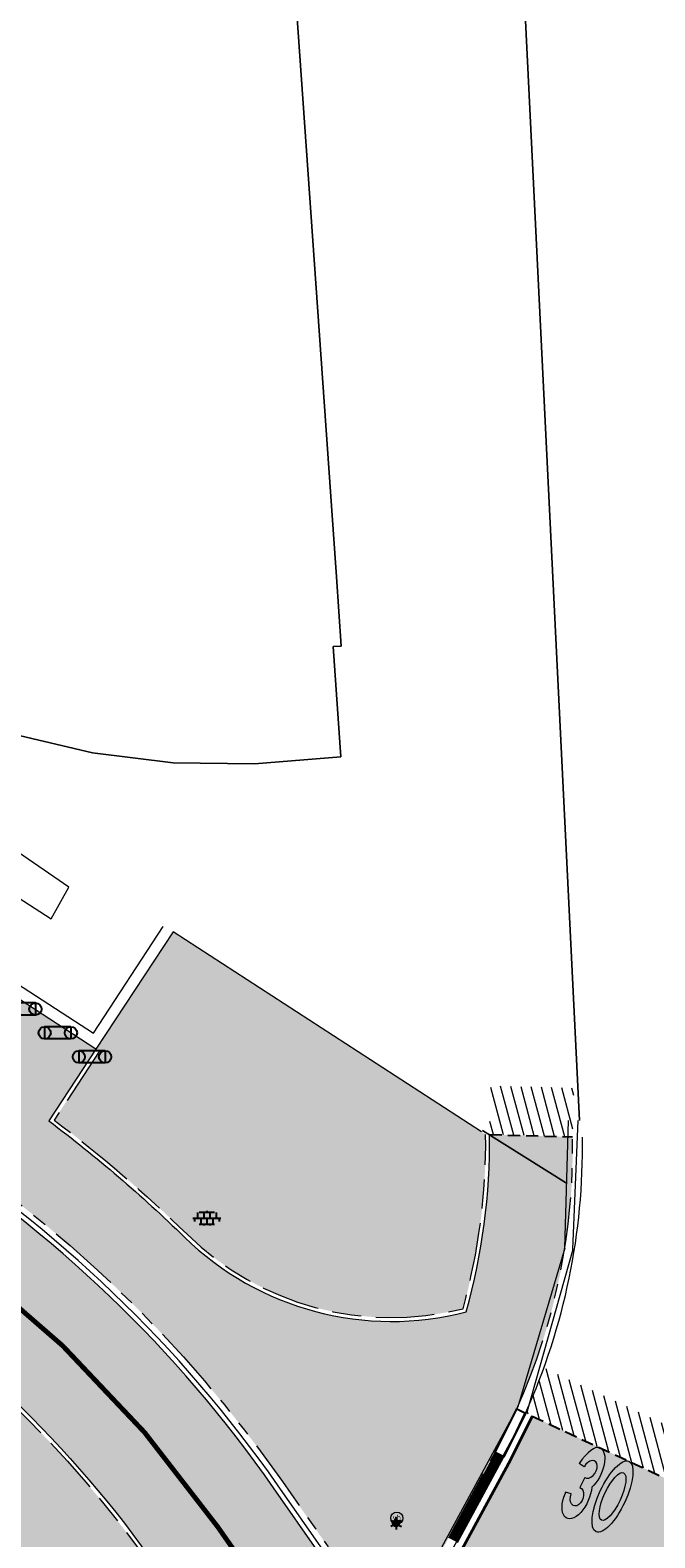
# Model space of a CAD drawing. Header units: metres. Extents: x 187916 to 189411, y 333285 to 334910.
# Tile 127 of 256: x 188307 to 188320, y 334494 to 334525. Entities that reach past the tile are written whole.
import ezdxf
from ezdxf.enums import TextEntityAlignment as Align

# ---------------------------------------------------------------- set-up
doc = ezdxf.new("R2010")
doc.units = ezdxf.units.M
for name, pattern in [('DASHED2', [0.375, 0.25, -0.125]), ('VH-OPSLUITBAND_100X200', [16, 8, -2, 4, -2]), ('VH-TROTTOIRBAND_180-200', [20, 10, -2, 2, -2, 2, -2]), ('VW-30270_STREEP', [3, 0.3, -2.7])]:
    doc.linetypes.add(name, pattern=pattern)
for name, color, linetype, lineweight in [('B-ME-IE-MEUBILAIR_WEGMEUBILAIR-S', 253, 'Continuous', 18), ('B-ME-IE-MEUBILAIR_WEGMEUBILAIR_FIETS-S', 253, 'Continuous', 25), ('B-ME-IE-MEUBILAIR_WEGMEUBILAIR_LICHTMAST-S', 253, 'Continuous', 25), ('B-ME-IE-TERREINAFSCHEIDING_KUNSTMATIG_MUUR-G', 253, 'IE-TERREINAFSCHEIDING-KUNSTMATIG-DICHT', 18), ('B-ME-VH-KANTOPSLUITING_ACHTERKANTBAND-G', 253, 'Continuous', 18), ('B-ME-VH-VERHARDING_BETONSTRAATSTEEN-G', 253, 'Continuous', 18), ('B-ME-VH-VERHARDING_TEGEL-S', 253, 'Continuous', 25), ('B-WE-OG-BEBOUWING-GV', 253, 'Continuous', 15), ('B-WE-OG-BEBOUWING_LUIFEL-GV', 253, 'Continuous', 15), ('B-WE-VH-OPENVERHARDING-GV', 253, 'Continuous', 15), ('B-WE-VH-OPENVERHARDING_BETONSTRAATSTEEN-GV', 253, 'Continuous', 15), ('B-WE-VH-OPENVERHARDING_TEGEL-GV', 253, 'Continuous', 15), ('N-WE-GR-HAAG-HG01-A', 96, 'Continuous', 35), ('N-WE-GR-HAAG-HG02-A', 64, 'Continuous', 35), ('N-WE-VH-GOOT_TEGEL-G', 170, 'Continuous', 35), ('N-WE-VH-HERSTRATEN-A-200', 252, 'Continuous', 18), ('N-WE-VH-KANTOPSLUITING_ELEMENT_VERLOOPBAND-G', 42, 'Continuous', 25), ('N-WE-VH-KANTOPSLUITING_OPSLUITBAND_80X200-G', 30, 'VH-OPSLUITBAND_100X200', 15), ('N-WE-VH-KANTOPSLUITING_RIJWIELPADBAND_4-12 200-G', 94, 'VH-TROTTOIRBAND_180-200', 15), ('N-WE-VH-KANTOPSLUITING_TROTTOIRBAND_180 200-G', 251, 'VH-TROTTOIRBAND_180-200', 15), ('N-WE-VH-KANTOPSLUITING_VERLOOPBAND-S', 251, 'Continuous', 25), ('N-WE-VH-KANTOPSLUITING_VERLOOPBAND_TBV TEKENING-G', 10, 'Continuous', 25), ('N-WE-VH-KANTOPSLUITING_VOORKANTBAND-G', 7, 'Continuous', 15), ('N-WE-VH-KANTVERHARDING_STREKLAAG_BSS-G', 60, 'Continuous', 18), ('N-WE-VH-VERHARDING_ASFALT_RIJWEG-A', 251, 'Continuous', 18), ('N-WE-VH-VERHARDING_BETONSTRAATSTEEN-ROOD-A', 11, 'Continuous', 18), ('N-WE-VH-VERHARDING_TEGEL-A', 254, 'Continuous', 5), ('N-WE-VW-MARKERING_LANGS_STREEP_30270-G', 251, 'VW-30270_STREEP', 0), ('N-WE-VW-MARKERING_SYMBOOL-S', 251, 'Continuous', 0)]:
    doc.layers.add(name, color=color, linetype=linetype, lineweight=lineweight)
doc.layers.add('N-WE-VH-MATERIAALSCHEIDING-G', color=7, linetype='DASHED2')
doc.styles.add('NLCS-ISO', font='NLCS-ISO.ttf')
doc.linetypes.add('IE-TERREINAFSCHEIDING-KUNSTMATIG-DICHT', pattern='A,8,-1,[82,NLCS.SHX,S=0.75,R=90,X=0,Y=0],-1', length=10)
pattern_1 = [(105, (188105.6829144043, 334536.5646515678), (-0.1931851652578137, -0.05176380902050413), [])]

# ---------------------------------------------------------------- blocks, each defined once
blk = doc.blocks.new('B-SIE-WEG_LICHTMAST-SO')
at = {"ltscale": 0.1}
for p, q in [((-1.096064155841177, 0.6328125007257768), (-2.192125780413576, 1.265625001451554)), ((8.349587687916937e-10, 1.265625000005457), (1.669846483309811e-09, 2.53125000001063)), ((1.096064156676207, 0.6328124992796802), (2.192125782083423, 1.26562499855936)), ((-1.096064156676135, -0.6328124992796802), (-2.192125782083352, -1.26562499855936)), ((-8.349587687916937e-10, -1.265625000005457), (-1.669775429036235e-09, -2.53125000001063)), ((1.096064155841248, -0.6328125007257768), (2.192125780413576, -1.265625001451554))]:
    blk.add_line(p, q, dxfattribs=at)
at = {"flags": 128}
for points in [[(-1.162672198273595, 0.4999999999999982), (1.162672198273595, 0.4999999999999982)], [(-1.162672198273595, -0.4999999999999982), (1.162672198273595, -0.4999999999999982)]]:
    blk.add_lwpolyline(points, dxfattribs=at)
at = {"ltscale": 0.1}
blk.add_circle((0, 0), 1.265625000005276, dxfattribs=at)
at = {"style": 'NLCS-ISO'}
blk.add_attdef('TYPE', text='', height=1.8, dxfattribs=at).set_placement((1.669846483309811e-09, 2.53125000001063), align=Align.BOTTOM_CENTER)
blk = doc.blocks.new('SIE-WEG_PAAL_VERKEERSBORD-SO')
at = {"color": 0, "linetype": 'ByBlock', "lineweight": 18}
blk.add_circle((0, 0), 1.5, dxfattribs=at)
at = {"color": 0, "linetype": 'ByBlock', "lineweight": 18, "style": 'NLCS-ISO'}
blk.add_text('vb', height=1.5, dxfattribs=at).set_placement((0, 0.1317113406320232), align=Align.MIDDLE_CENTER)
blk = doc.blocks.new('SVH-TEGEL_300X300_DUN_LINT_KL-SO')
for p, q in [((-2.25, 1.355676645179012), (-2.25, -6.969183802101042e-16)), ((-1.900843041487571, 1.499999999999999), (1.90084304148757, 1.499999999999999)), ((-1.5, 1.624087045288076), (-1.5, 1.499999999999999)), ((-0.7499999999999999, 1.5), (-0.7500000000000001, 1.377682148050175e-16)), ((3.325515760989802e-16, 1.810386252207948), (2.755364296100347e-16, 1.499999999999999)), ((0, 0), (-2.755364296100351e-16, -1.500000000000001)), ((0.7500000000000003, 1.499999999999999), (0.7500000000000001, -1.247991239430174e-15)), ((1.5, 1.624087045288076), (1.5, 1.499999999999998)), ((2.25, 1.355676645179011), (2.25, -4.133046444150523e-16)), ((-3.39489953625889, -4.866106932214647e-16), (3.39489953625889, -1.733835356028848e-15)), ((-3, -3.055132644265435e-15), (-3.000000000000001, -0.8474312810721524)), ((-1.900843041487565, -1.500000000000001), (1.900843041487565, -1.500000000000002)), ((-1.5, -8.346865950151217e-16), (-1.5, -1.500000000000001)), ((-0.7500000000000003, -1.499999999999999), (-0.7500000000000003, -1.765655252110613)), ((0.7499999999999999, -1.500000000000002), (0.7499999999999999, -1.765655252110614)), ((1.5, -2.495982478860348e-15), (1.5, -1.500000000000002)), ((2.999999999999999, -2.495982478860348e-15), (2.999999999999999, -0.8474312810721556))]:
    blk.add_line(p, q)
blk = doc.blocks.new('SIE-WEG_FIETSNIET')
for p, q in [((0, 0.009999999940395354), (0, -0.009999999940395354)), ((0.04313792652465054, 0.009999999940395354), (0, 0.009999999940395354)), ((0.04313792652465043, 0.009999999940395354), (0.04313792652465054, -0.009999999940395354)), ((0.04313792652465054, -0.009999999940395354), (0, -0.009999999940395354))]:
    blk.add_line(p, q)
for centre in [(0, 0), (0.04313792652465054, 0)]:
    blk.add_circle(centre, 0.009999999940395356)
blk = doc.blocks.new('DTM')
at = {"layer": 'B-ME-IE-TERREINAFSCHEIDING_KUNSTMATIG_MUUR-G', "ltscale": 0.2, "flags": 128}
for points in [[(188308.6400000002, 334503.8410000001), (188301.1460000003, 334508.7330000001)], [(188301.2769999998, 334508.9210000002), (188308.5899999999, 334504.1720000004)], [(188308.5899999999, 334504.1720000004), (188310.025, 334506.36)], [(188310.2259999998, 334506.2519999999), (188308.6400000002, 334503.8410000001)], [(188316.5540000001, 334502.1460000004), (188310.2259999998, 334506.252)]]:
    blk.add_lwpolyline(points, dxfattribs=at)
at = {"layer": 'B-ME-VH-KANTOPSLUITING_ACHTERKANTBAND-G', "ltscale": 0.2, "flags": 128}
for points in [[(188318.2599999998, 334499.7599999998), (188317.2990000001, 334496.5), (188315.3810000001, 334492.9670000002), (188315.0720000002, 334493.1490000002), (188314.2760000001, 334491.898), (188314.622, 334491.6830000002), (188311.946, 334487.4180000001), (188311.6129999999, 334487.0989999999), (188311.1540000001, 334487.0300000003), (188310.6669999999, 334487.2609999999), (188310.443, 334487.6740000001), (188309.7110000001, 334490.4040000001), (188309.321, 334491.1179999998), (188308.736, 334491.73), (188307.236, 334492.716), (188307.3330000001, 334492.8859999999), (188300.3509999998, 334497.5600000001), (188293.0070000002, 334502.4139999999), (188285.9079999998, 334507.1260000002)], [(188318.2599999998, 334499.7599999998), (188318.3360000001, 334502.3769999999)]]:
    blk.add_lwpolyline(points, dxfattribs=at)
at = {"layer": 'B-ME-VH-VERHARDING_BETONSTRAATSTEEN-G', "ltscale": 0.2, "flags": 128}
for points in [[(188318.429, 334499.7310000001), (188317.4920000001, 334496.4139999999), (188315.5609999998, 334492.8429999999), (188314.7969999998, 334491.5520000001), (188312.105, 334487.2850000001), (188311.6830000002, 334486.9169999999), (188311.1200000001, 334486.8459999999), (188310.5550000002, 334487.1490000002), (188310.2740000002, 334487.6379999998), (188309.5260000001, 334490.321), (188309.1359999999, 334491.0040000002), (188308.605, 334491.5640000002), (188307.105, 334492.551), (188300.0389999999, 334497.219), (188292.79, 334502.02), (188285.6460000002, 334506.773)], [(188318.429, 334499.7310000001), (188318.5359999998, 334502.3810000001)]]:
    blk.add_lwpolyline(points, dxfattribs=at)
at = {"layer": 'B-WE-OG-BEBOUWING-GV', "ltscale": 0.2, "flags": 128}
blk.add_lwpolyline([(188281.268, 334525.037), (188291.971, 334518.002), (188292.568, 334518.933), (188293.19, 334519.903), (188294.257, 334521.568), (188300.867, 334517.284), (188300.917, 334515.553), (188301.51, 334514.025), (188302.592, 334512.734), (188303.926, 334511.758), (188305.395, 334510.951), (188306.952, 334510.313), (188308.575, 334509.928), (188310.23, 334509.724), (188311.899, 334509.705), (188313.668, 334509.846), (188313.508, 334512.114), (188313.677, 334512.117), (188313.577, 334513.54), (188312.07, 334535.034)], dxfattribs=at)
at = {"layer": 'B-WE-OG-BEBOUWING_LUIFEL-GV', "ltscale": 0.2, "flags": 128}
blk.add_lwpolyline([(188305.376, 334508.035), (188307.726, 334506.517), (188308.084, 334507.169), (188306.749, 334508.095)], dxfattribs=at)
at = {"layer": 'B-WE-VH-OPENVERHARDING-GV', "ltscale": 0.2, "flags": 128}
for points in [[(188318.566003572, 334502.382471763), (188315.755, 334559.688)], [(188312.07, 334535.034), (188313.577, 334513.54), (188313.677, 334512.117), (188313.508, 334512.114), (188313.668, 334509.846), (188311.899, 334509.705), (188310.23, 334509.724), (188308.575, 334509.928), (188306.952, 334510.313), (188305.395, 334510.951), (188303.926, 334511.758), (188302.592, 334512.734), (188301.51, 334514.025), (188300.917, 334515.553), (188300.867, 334517.284), (188294.257, 334521.568), (188293.19, 334519.903), (188292.568, 334518.933), (188291.971, 334518.002), (188281.268, 334525.037)], [(188316.5721914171, 334502.174971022), (188318.2986504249, 334501.0908968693)]]:
    blk.add_lwpolyline(points, dxfattribs=at)
at = {"layer": 'B-WE-VH-OPENVERHARDING_BETONSTRAATSTEEN-GV', "ltscale": 0.2, "flags": 128}
blk.add_lwpolyline([(188315.716, 334560.478), (188315.755, 334559.688), (188318.566003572, 334502.3824717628)], dxfattribs=at)
at = {"layer": 'B-WE-VH-OPENVERHARDING_TEGEL-GV', "ltscale": 0.2, "flags": 128}
blk.add_lwpolyline([(188318.2986504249, 334501.0908968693), (188316.5721914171, 334502.174971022)], dxfattribs=at)
at = {"layer": 'B-ME-IE-MEUBILAIR_WEGMEUBILAIR-S', "xscale": 0.083, "yscale": 0.083, "zscale": 0.083}
blk.add_blockref('SIE-WEG_PAAL_VERKEERSBORD-SO', (188314.816, 334494.214), dxfattribs=at)
at = {"layer": 'B-ME-IE-MEUBILAIR_WEGMEUBILAIR_FIETS-S', "xscale": 12.50000007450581, "yscale": 12.50000007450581, "zscale": 12.50000007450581}
for p in [(188306.862, 334504.668), (188307.591, 334504.178), (188308.291, 334503.686)]:
    blk.add_blockref('SIE-WEG_FIETSNIET', p, dxfattribs=at)
at = {"layer": 'B-ME-IE-MEUBILAIR_WEGMEUBILAIR_LICHTMAST-S', "xscale": 0.05, "yscale": 0.05, "zscale": 0.05}
blk.add_blockref('B-SIE-WEG_LICHTMAST-SO', (188314.801, 334494.105), dxfattribs=at)
at = {"layer": 'B-ME-VH-VERHARDING_TEGEL-S', "xscale": 0.084, "yscale": 0.084, "zscale": 0.084}
blk.add_blockref('SVH-TEGEL_300X300_DUN_LINT_KL-SO', (188310.918, 334500.374), dxfattribs=at)
blk = doc.blocks.new('SVH-TROTTOIRBAND INRITVERLOOPBAND_180 200X250_LINKS_L1000_HD-MM')
at = {"linetype": 'Continuous', "lineweight": 0}
blk.add_line((0, 20), (1000, 1.13686837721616e-13), dxfattribs=at)
blk.add_lwpolyline([(0, 0), (1000, 1.13686837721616e-13), (1000, 200.0000000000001), (0, 200)], close=True, dxfattribs=at)
blk = doc.blocks.new('ontwerp Wilhelmina- & Engelenkampstraat')
at = {"layer": 'N-WE-GR-HAAG-HG01-A', "transparency": 33554610}
h = blk.add_hatch(color=256, dxfattribs=at)
h.dxf.hatch_style = 1
h.paths.add_polyline_path([(188309.8456561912, 334493.1320920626, 0.04724748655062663), (188306.9864424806, 334496.4978725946), (188305.4650974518, 334490.0319526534), (188309.4889570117, 334487.3665025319, 0.827702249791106), (188311.9585894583, 334489.8979647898), (188311.9013210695, 334489.979942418), (188311.5251515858, 334490.693031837), (188311.4678831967, 334490.7750094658)])
at = {"layer": 'N-WE-GR-HAAG-HG02-A', "transparency": 33554610}
h = blk.add_hatch(color=256, dxfattribs=at)
h.dxf.hatch_style = 1
h.paths.add_polyline_path([(188310.2259999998, 334506.2519999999), (188308.6400000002, 334503.8410000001), (188308.7069899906, 334503.797269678), (188307.7875418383, 334502.3887773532, -0.03166434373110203), (188310.5128948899, 334500.042792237, 0.2609656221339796), (188316.1743401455, 334498.5155260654, 0.07024070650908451), (188316.6387606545, 334502.0947397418), (188316.5540000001, 334502.1460000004)])
at = {"layer": 'N-WE-VH-HERSTRATEN-A-200'}
h = blk.add_hatch(dxfattribs=at)
h.set_pattern_fill('AVH-HERSTRATEN-SO', color=256, scale=0.2, angle=45, pattern_type=2)
h.set_pattern_definition(pattern_1)
h.paths.add_polyline_path([(188318.4511526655, 334503.0419614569), (188316.7478262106, 334503.0914275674), (188316.7187975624, 334502.0918489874), (188318.4221240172, 334502.0423828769)])
h = blk.add_hatch(dxfattribs=at)
h.set_pattern_fill('AVH-HERSTRATEN-SO', color=256, scale=0.2, angle=45, pattern_type=2)
h.set_pattern_definition(pattern_1)
h.paths.add_polyline_path([(188321.736158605, 334495.4785012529), (188317.8332717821, 334497.2997412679, -0.01886672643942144), (188317.4575127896, 334496.3715670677), (188321.3132352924, 334494.5723357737)])
at = {"layer": 'N-WE-VH-VERHARDING_ASFALT_RIJWEG-A', "transparency": 33554610}
h = blk.add_hatch(color=256, dxfattribs=at)
h.dxf.hatch_style = 1
h.paths.add_polyline_path([(188321.1773063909, 334494.6357655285), (188317.5934688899, 334496.3081246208), (188317.1501695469, 334495.4129082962), (188315.7119535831, 334492.7626676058, -0.009790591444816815), (188314.8585597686, 334491.3449745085), (188318.3912696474, 334486.3258818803, -0.2066533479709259), (188318.4639261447, 334488.8220129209)])
at = {"layer": 'N-WE-VH-VERHARDING_BETONSTRAATSTEEN-ROOD-A', "transparency": 33554610}
h = blk.add_hatch(color=11, dxfattribs=at)
h.dxf.hatch_style = 1
edge = h.paths.add_edge_path()
edge.add_line((188168.865590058, 334580.5115920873), (188164.1695972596, 334584.4200185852))
edge.add_line((188164.1695972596, 334584.4200185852), (188162.9559123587, 334582.958179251))
edge.add_line((188162.9559123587, 334582.958179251), (188167.6501393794, 334579.0512223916))
edge.add_arc((188176.606091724, 334589.8118412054), 13.99999998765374, 230.2297359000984, 237.203432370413)
edge.add_line((188169.022881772, 334578.0434544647), (188222.3003238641, 334543.7130030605))
edge.add_arc((188233.1334809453, 334560.5249841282), 19.99999999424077, 237.2034323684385, 240.9639985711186)
edge.add_line((188223.4262992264, 334543.0386859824), (188225.3194119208, 334541.9877609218))
edge.add_arc((188228.7169255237, 334548.1079652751), 7.000000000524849, 240.9639985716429, 283.5569187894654)
edge.add_line((188230.3578040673, 334541.3030025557), (188234.0019610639, 334542.1817169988))
edge.add_arc((188235.4084283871, 334536.3488918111), 6.000000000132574, 57.10855135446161, 103.55691879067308, ccw=False)
edge.add_line((188238.6667231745, 334541.3870973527), (188261.5045286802, 334526.8040363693))
edge.add_line((188261.5045286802, 334526.8040363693), (188284.3423341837, 334512.2209753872))
edge.add_arc((188283.2820599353, 334510.5388284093), 1.988416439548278, -33.20701186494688, 57.77635442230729, ccw=False)
edge.add_line((188284.9457625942, 334509.4498410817), (188283.7568632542, 334507.6100009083))
edge.add_line((188283.7568632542, 334507.6100009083), (188283.1924126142, 334506.7365047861))
edge.add_arc((188281.5126123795, 334507.8219867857), 2.000000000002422, 237.1295737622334, 327.1295737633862, ccw=False)
edge.add_line((188280.4271303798, 334506.142186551), (188286.3064312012, 334502.3429995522))
edge.add_arc((188287.3919132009, 334504.0227997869), 2.000000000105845, 147.1295737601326, 237.12957376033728, ccw=False)
edge.add_line((188285.7121129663, 334505.1082817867), (188287.2146571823, 334507.4334922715))
edge.add_arc((188288.894457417, 334506.3480102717), 2.000000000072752, 57.43976879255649, 147.129573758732, ccw=False)
edge.add_line((188289.9708292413, 334508.0336625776), (188303.2938644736, 334499.5262499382))
edge.add_arc((188290.6932170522, 334479.7685368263), 23.43381195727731, 34.905399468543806, 57.471963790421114, ccw=False)
edge.add_line((188309.9112382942, 334493.1779067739), (188310.8477969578, 334491.8372569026))
edge.add_line((188310.8477969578, 334491.8372569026), (188311.5498608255, 334490.8322778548))
edge.add_line((188311.5498608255, 334490.8322778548), (188312.1225447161, 334490.0125015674))
edge.add_arc((188310.4829921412, 334488.8671337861), 2.000000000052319, -32.52657393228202, 34.93759446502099, ccw=False)
edge.add_arc((188279.0883320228, 334513.8429033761), 42.10714136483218, 321.7796670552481, 329.3982752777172)
edge.add_arc((188314.6995885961, 334493.3082215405), 1.100005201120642, 214.9377611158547, 305.03481073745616, ccw=False)
edge.add_line((188313.7978322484, 334492.6782636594), (188313.2251481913, 334493.4980401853))
edge.add_line((188313.2251481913, 334493.4980401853), (188312.2885895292, 334494.8386900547))
edge.add_arc((188290.6464955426, 334479.7198353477), 26.3999999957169, 34.93759445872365, 57.43667399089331)
edge.add_line((188304.8558054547, 334501.9696783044), (188285.8345466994, 334513.536712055))
edge.add_line((188285.8345466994, 334513.536712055), (188284.9034365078, 334514.1170041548))
edge.add_line((188284.9034365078, 334514.1170041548), (188262.2961255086, 334528.5528830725))
edge.add_line((188262.2961255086, 334528.5528830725), (188239.6987585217, 334542.982372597))
edge.add_arc((188235.4084283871, 334536.3488918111), 7.900000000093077, 57.10646115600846, 103.5569187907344)
edge.add_line((188233.5565797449, 334544.0287783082), (188229.9124227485, 334543.1500638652))
edge.add_arc((188228.7169255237, 334548.1079652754), 5.100000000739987, 240.96399857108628, 283.5569187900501, ccw=False)
edge.add_line((188226.2415941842, 334543.6489592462), (188224.3484814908, 334544.6998843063))
edge.add_arc((188233.1334809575, 334560.5249841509), 18.10000001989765, 237.2034323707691, 240.96399857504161, ccw=False)
edge.add_line((188223.329473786, 334545.3101412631), (188170.052031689, 334579.6405926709))
edge.add_arc((188176.6060916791, 334589.8118411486), 12.099999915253, 230.2297359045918, 237.2034323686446, ccw=False)
at = {"layer": 'N-WE-VH-VERHARDING_TEGEL-A', "transparency": 33554610}
h = blk.add_hatch(color=256, dxfattribs=at)
h.dxf.hatch_style = 1
h.paths.add_polyline_path([(188301.1460000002, 334508.733), (188301.9565690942, 334509.8962594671), (188300.6151434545, 334510.7656473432), (188298.861225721, 334508.0811788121), (188296.1370000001, 334509.8599999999), (188296.082, 334509.8930000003), (188295.9520000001, 334509.9900000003), (188290.5650000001, 334514.0110000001), (188290.4500000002, 334514.1090000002), (188290.1712384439, 334513.8488905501), (188287.1443623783, 334515.6895667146, -0.003734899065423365), (188286.5398023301, 334516.0634204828), (188281.1640425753, 334519.4961072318), (188279.9255908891, 334517.5566297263), (188285.0213755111, 334514.3027208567, 0.005480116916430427), (188285.9492817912, 334513.7244248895), (188304.9730045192, 334502.1558675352, -0.09850098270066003), (188312.468940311, 334494.9646805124), (188313.4054989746, 334493.6240306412), (188313.4627673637, 334493.5420530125), (188314.0063750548, 334492.9088935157, 0.5885731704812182), (188315.405048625, 334492.9309596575), (188315.8820022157, 334493.809887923), (188316.8341720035, 334495.564414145), (188317.2781766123, 334496.4604272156, 0.110285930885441), (188318.4221240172, 334502.0423828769), (188316.7187975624, 334502.0918489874, -0.07106528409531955), (188316.2390279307, 334498.4495195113, -0.2630124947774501), (188310.4569725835, 334499.9855847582, 0.03232352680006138), (188307.6796892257, 334502.3699106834), (188308.6399999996, 334503.8410000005)])
at = {"layer": 'N-WE-VH-GOOT_TEGEL-G'}
blk.add_lwpolyline([(188317.5934688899, 334496.3081246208), (188317.1501695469, 334495.4129082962), (188315.7119535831, 334492.7626676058, -0.03873374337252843), (188312.0222952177, 334487.3661198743, -0.3303078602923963), (188309.4856042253, 334486.9489001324), (188295.3438852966, 334496.3165348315), (188286.6449701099, 334501.9456440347), (188245.2759046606, 334528.678213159, 0.00917139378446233), (188242.0576432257, 334530.6751358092), (188236.73552821, 334533.8437957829, 0.0006031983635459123), (188215.0687000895, 334546.7260098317), (188212.1448451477, 334548.5376449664), (188202.8877957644, 334554.5207101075), (188173.134058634, 334573.6931625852)], format="xyb", dxfattribs=at)
at = {"layer": 'N-WE-VH-KANTOPSLUITING_ELEMENT_VERLOOPBAND-G', "const_width": 0.2, "flags": 128}
blk.add_lwpolyline([(188315.9699183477, 334493.7621779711), (188316.9256062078, 334495.5232440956)], dxfattribs=at)
at = {"layer": 'N-WE-VH-KANTOPSLUITING_OPSLUITBAND_80X200-G', "ltscale": 0.15, "flags": 128}
for points in [[(188286.3220459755, 334505.904762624), (188287.2818491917, 334507.3900729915, -0.412628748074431), (188289.9277743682, 334507.9662364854), (188303.2508096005, 334499.4588238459, -0.09850098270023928), (188309.8456561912, 334493.1320920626), (188311.4842787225, 334490.7864631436)], [(188308.7069899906, 334503.797269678), (188307.7875418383, 334502.3887773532, -0.03166434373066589), (188310.5128948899, 334500.0427922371, 0.2609656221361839), (188316.1743401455, 334498.5155260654, 0.07016743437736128), (188316.638802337, 334502.0909749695, 0.07016743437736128)]]:
    blk.add_lwpolyline(points, format="xyb", dxfattribs=at)
at = {"layer": 'N-WE-VH-KANTOPSLUITING_RIJWIELPADBAND_4-12 200-G', "ltscale": 0.15, "flags": 128}
blk.add_lwpolyline([(188274.8298062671, 334520.8105385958), (188285.0213755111, 334514.3027208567, 0.005480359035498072), (188285.9493230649, 334513.7243997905), (188304.9730045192, 334502.1558675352, -0.09850098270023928), (188312.468940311, 334494.9646805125), (188313.4054989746, 334493.6240306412)], format="xyb", dxfattribs=at)
at = {"layer": 'N-WE-VH-KANTOPSLUITING_TROTTOIRBAND_180 200-G', "ltscale": 0.15, "flags": 128}
blk.add_lwpolyline([(188317.2781766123, 334496.4604272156, 0.1102859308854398), (188318.4221240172, 334502.0423828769)], format="xyb", dxfattribs=at)
blk.add_lwpolyline([(188315.8820022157, 334493.809887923), (188316.8341720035, 334495.564414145)], dxfattribs=at)
at = {"layer": 'N-WE-VH-KANTOPSLUITING_VERLOOPBAND_TBV TEKENING-G', "flags": 128}
blk.add_lwpolyline([(188317.4575034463, 334496.3715714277), (188317.0134982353, 334495.4755472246), (188316.8342933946, 334495.5643482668), (188317.2782986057, 334496.4603724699)], close=True, dxfattribs=at)
at = {"layer": 'N-WE-VH-KANTOPSLUITING_VOORKANTBAND-G', "flags": 128}
for points in [[(188286.254853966, 334505.9481819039), (188287.2146571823, 334507.4334922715, -0.412628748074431), (188289.9708292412, 334508.0336625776), (188303.2938644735, 334499.5262499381, -0.09850098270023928), (188309.9112382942, 334493.1779067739), (188311.5498608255, 334490.8322778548)], [(188308.6399999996, 334503.8410000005), (188307.6796892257, 334502.3699106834, -0.03232352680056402), (188310.4569725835, 334499.9855847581, 0.2630124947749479), (188316.2390279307, 334498.4495195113, 0.07106528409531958), (188316.7187975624, 334502.0918489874)], [(188312.3705671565, 334494.8959584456, 0.09850098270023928), (188304.9084222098, 334502.0547283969)], [(188317.457624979, 334496.3718166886, 0.1102487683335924), (188318.6222535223, 334502.0365709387)]]:
    blk.add_lwpolyline(points, format="xyb", dxfattribs=at)
for points in [[(188316.0578103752, 334493.7144811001), (188317.0134982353, 334495.4755472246)], [(188313.3071258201, 334493.5553085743), (188312.3705671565, 334494.8959584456)]]:
    blk.add_lwpolyline(points, dxfattribs=at)
at = {"layer": 'N-WE-VH-KANTVERHARDING_STREKLAAG_BSS-G', "flags": 128}
blk.add_lwpolyline([(188315.3310729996, 334492.4075335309, -0.414709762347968), (188313.7978322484, 334492.6782636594), (188313.2251481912, 334493.4980401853), (188312.2885895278, 334494.8386900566, 0.09848734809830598), (188304.8558054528, 334501.9696783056), (188285.8345467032, 334513.5367120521), (188284.9034365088, 334514.1170041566), (188262.2961255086, 334528.5528830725), (188239.6987585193, 334542.9823725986, 0.2054999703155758), (188233.5565797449, 334544.0287783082), (188229.9124227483, 334543.1500638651, -0.1880163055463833), (188226.2415941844, 334543.6489592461), (188224.3484814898, 334544.6998843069, -0.01641003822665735), (188223.3294737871, 334545.3101412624), (188170.0520316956, 334579.6405926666, -0.03043788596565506), (188168.8655900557, 334580.5115920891), (188164.1695043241, 334584.4200959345), (188145.9632750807, 334599.5729532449, -0.09911275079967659), (188138.5409917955, 334608.768531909)], format="xyb", dxfattribs=at)
at = {"layer": 'N-WE-VH-MATERIAALSCHEIDING-G', "flags": 128}
for points in [[(188316.7187975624, 334502.0918489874), (188318.4221240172, 334502.0423828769)], [(188317.5934688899, 334496.3081246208), (188321.1773063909, 334494.6357655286)]]:
    blk.add_lwpolyline(points, dxfattribs=at)
at = {"layer": 'N-WE-VH-KANTOPSLUITING_VERLOOPBAND-S', "xscale": -0.001, "yscale": 0.001, "zscale": 0.001, "rotation": 63.640289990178}
blk.add_blockref('SVH-TROTTOIRBAND INRITVERLOOPBAND_180 200X250_LINKS_L1000_HD-MM', (188317.4575034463, 334496.3715714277), dxfattribs=at)
blk = doc.blocks.new('SVW-MARKERING_SYMBOOL_30_1.6')
h = blk.add_hatch(color=256)
h.dxf.hatch_style = 1
edge = h.paths.add_edge_path()
edge.add_ellipse((-0.3232945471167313, 1.109437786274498), major_axis=(0, 0.4891883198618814), ratio=0.5059083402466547, start_angle=229.6970258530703, end_angle=360)
edge.add_ellipse((-0.3232945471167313, 0.7783766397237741), major_axis=(0, 0.8202494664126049), ratio=0.3363815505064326, start_angle=360, end_angle=424.738198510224)
edge.add_line((-0.5728246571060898, 1.12842222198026), (-0.4532245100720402, 1.109437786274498))
edge.add_ellipse((-0.3232945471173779, 1.109437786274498), major_axis=(0.02063955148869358, 0.1954964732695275), ratio=0.6588774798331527, start_angle=180.0000000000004, end_angle=453.9791435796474, ccw=False)
edge.add_line((-0.3439340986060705, 0.9139413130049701), (-0.3526222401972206, 0.6842472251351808))
edge.add_ellipse((-0.328518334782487, 0.4891883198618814), major_axis=(0.02063955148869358, -0.1954964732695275), ratio=0.6588774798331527, start_angle=-93.97914357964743, end_angle=181.544517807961, ccw=False)
edge.add_line((-0.4584482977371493, 0.4891883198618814), (-0.5793584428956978, 0.4728650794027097))
edge.add_ellipse((-0.3232945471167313, 0.7783766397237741), major_axis=(0, 0.8202494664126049), ratio=0.3363815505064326, start_angle=471.8675207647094, end_angle=474.2813936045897)
edge.add_ellipse((-0.3285183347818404, 0.4891883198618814), major_axis=(0, 0.4891883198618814), ratio=0.5059083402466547, start_angle=95.64435865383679, end_angle=180)
edge.add_ellipse((-0.3285183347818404, 0.4891883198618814), major_axis=(0, 0.4891883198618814), ratio=0.5059083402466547, start_angle=180, end_angle=308.3954950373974)
h = blk.add_hatch(color=256)
h.dxf.hatch_style = 1
edge = h.paths.add_edge_path()
edge.add_ellipse((0.3328493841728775, 0.799999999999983), major_axis=(0, 0.7986261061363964), ratio=0.345489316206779, start_angle=0, end_angle=360)
edge = h.paths.add_edge_path(flags=16)
edge.add_ellipse((0.3328493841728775, 0.799999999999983), major_axis=(0, 0.5379030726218), ratio=0.3173304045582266, start_angle=0, end_angle=360)
at = {"flags": 128}
for points in [[(-0.4532245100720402, 1.109437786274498), (-0.5728246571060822, 1.128422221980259)], [(-0.34393409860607, 0.9139413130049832), (-0.3526222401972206, 0.6842472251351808)], [(-0.4584482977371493, 0.4891883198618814), (-0.5793584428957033, 0.4728650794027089)]]:
    blk.add_lwpolyline(points, dxfattribs=at)
for centre, major_axis, ratio, start_param, end_param in [((-0.3232945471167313, 0.7783766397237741), (0, 0.8202494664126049), 0.3363815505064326, 6.283185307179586, 7.413080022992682), ((-0.3232945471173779, 1.109437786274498), (0.02063955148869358, 0.1954964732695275), 0.6588774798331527, 3.114635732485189, 7.923430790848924), ((-0.3232945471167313, 0.7783766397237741), (0, 0.8202494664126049), 0.3363815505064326, 8.23564187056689, 8.277771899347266)]:
    blk.add_ellipse(centre, major_axis=major_axis, ratio=ratio, start_param=start_param, end_param=end_param)
at = {"extrusion": (0, 0, -1)}
for centre, major_axis, ratio, start_param, end_param in [((-0.3232945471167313, 1.109437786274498), (0, 0.4891883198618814), 0.5059083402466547, 0, 2.274215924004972), ((-0.3285183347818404, 0.4891883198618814), (0, 0.4891883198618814), 0.5059083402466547, 0.9006685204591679, 4.613876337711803), ((-0.328518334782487, 0.4891883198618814), (0.02063955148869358, -0.1954964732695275), 0.6588774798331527, 3.114635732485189, 7.923430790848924)]:
    blk.add_ellipse(centre, major_axis=major_axis, ratio=ratio, start_param=start_param, end_param=end_param, dxfattribs=at)
for major_axis, ratio in [((0, 0.7986261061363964), 0.345489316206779), ((0, 0.7986261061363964), 0.345489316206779), ((0, 0.7986261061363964), 0.345489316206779), ((0, 0.7986261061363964), 0.345489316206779), ((0, 0.5379030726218), 0.3173304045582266)]:
    blk.add_ellipse((0.3328493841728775, 0.799999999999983), major_axis=major_axis, ratio=ratio)
blk = doc.blocks.new('markering')
at = {"layer": 'N-WE-VW-MARKERING_LANGS_STREEP_30270-G', "const_width": 0.1, "flags": 128}
blk.add_lwpolyline([(188313.161536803, 334491.1444679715), (188311.1409027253, 334494.0369326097, 0.09833414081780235), (188304.1150673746, 334500.7815915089), (188289.7118209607, 334509.5403618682, 0.175461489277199), (188288.3769215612, 334509.8095354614, 0.2154140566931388), (188285.9548070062, 334508.2476037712)], format="xyb", dxfattribs=at)
at = {"layer": 'N-WE-VW-MARKERING_SYMBOOL-S', "rotation": 334.9807135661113}
blk.add_blockref('SVW-MARKERING_SYMBOOL_30_1.6', (188318.6015558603, 334494.0736225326), dxfattribs=at)

msp = doc.modelspace()

# ---------------------------------------------------------------- block references
msp.add_blockref('DTM', (0, 0))

# ---------------------------------------------------------------- next in the draw order: block references
msp.add_blockref('ontwerp Wilhelmina- & Engelenkampstraat', (0, 0))

# ---------------------------------------------------------------- next in the draw order: block references
msp.add_blockref('markering', (0, 0))

doc.saveas('drawing.dxf')
